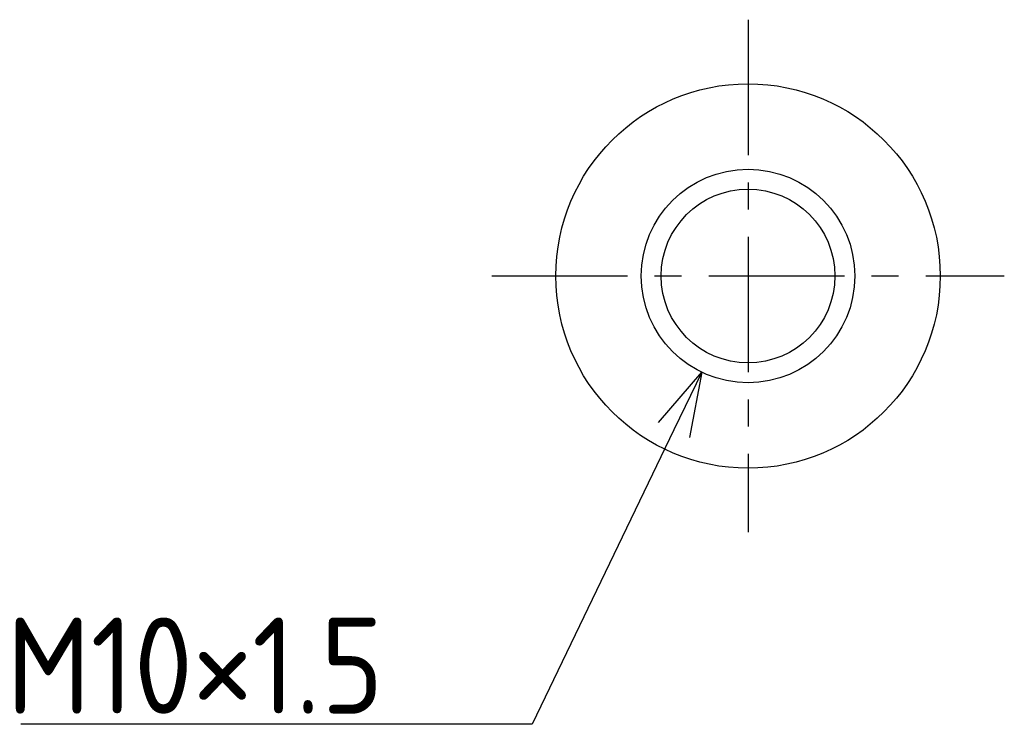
# Model space of a CAD drawing. Extents: x 175 to 264, y 89 to 200.
# Tile 1 of 2: x 185 to 231, y 89 to 122. Entities that reach past the tile are written whole.
import ezdxf

# ---------------------------------------------------------------- set-up
doc = ezdxf.new("R2010")
doc.units = 0
doc.header["$LTSCALE"] = 0.2
doc.linetypes.add('CENTER', pattern=[50.8, 31.75, -6.35, 6.35, -6.35])
doc.layers.get('0').update_dxf_attribs({"linetype": 'CONTINUOUS'})
for name, color, linetype in [('18-0-CON', 3, 'CONTINUOUS'), ('18-2-CEN', 1, 'CENTER'), ('35-0-CON', 7, 'CONTINUOUS')]:
    doc.layers.add(name, color=color, linetype=linetype)
doc.styles.add('DIMENSION', font='isocp.shx', dxfattribs={"bigfont": 'bigfont.shx'})

# ---------------------------------------------------------------- blocks, each defined once
blk = doc.blocks.new('_OPEN30')
at = {"color": 0, "linetype": 'BYBLOCK'}
for p, q in [((-1, 0.268), (0, 0)), ((0, 0), (-1, -0.268)), ((0, 0), (-1, 0))]:
    blk.add_line(p, q, dxfattribs=at)
blk = doc.blocks.new('*U72')
at = {"layer": '18-0-CON'}
blk.add_lwpolyline([(215.364, 102.491), (208.724, 88.708), (184.787, 88.708)], dxfattribs=at)
at = {"layer": '18-0-CON', "xscale": 3, "yscale": 3, "zscale": 3, "rotation": 64.27773997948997}
blk.add_blockref('_OPEN30', (216.666, 105.194), dxfattribs=at)
blk = doc.blocks.new('*U73')
at = {"layer": '18-0-CON', "color": 161, "style": 'DIMENSION'}
blk.add_text('M10×1.5', height=4.5, dxfattribs=at).set_placement((184.112, 89.208))

msp = doc.modelspace()

# ---------------------------------------------------------------- linework, layer by layer
at = {"layer": '18-0-CON'}
msp.add_circle((218.836, 109.698), 5, dxfattribs=at)
at = {"layer": '18-2-CEN'}
for p, q in [((218.836, 121.698), (218.836, 97.698)), ((206.836, 109.698), (230.836, 109.698))]:
    msp.add_line(p, q, dxfattribs=at)
at = {"layer": '35-0-CON'}
for radius in [9, 4.067]:
    msp.add_circle((218.836, 109.698), radius, dxfattribs=at)

# ---------------------------------------------------------------- block references
at = {"layer": '18-0-CON'}
for name in ['*U72', '*U73']:
    msp.add_blockref(name, (0, 0), dxfattribs=at)

doc.saveas('drawing.dxf')
